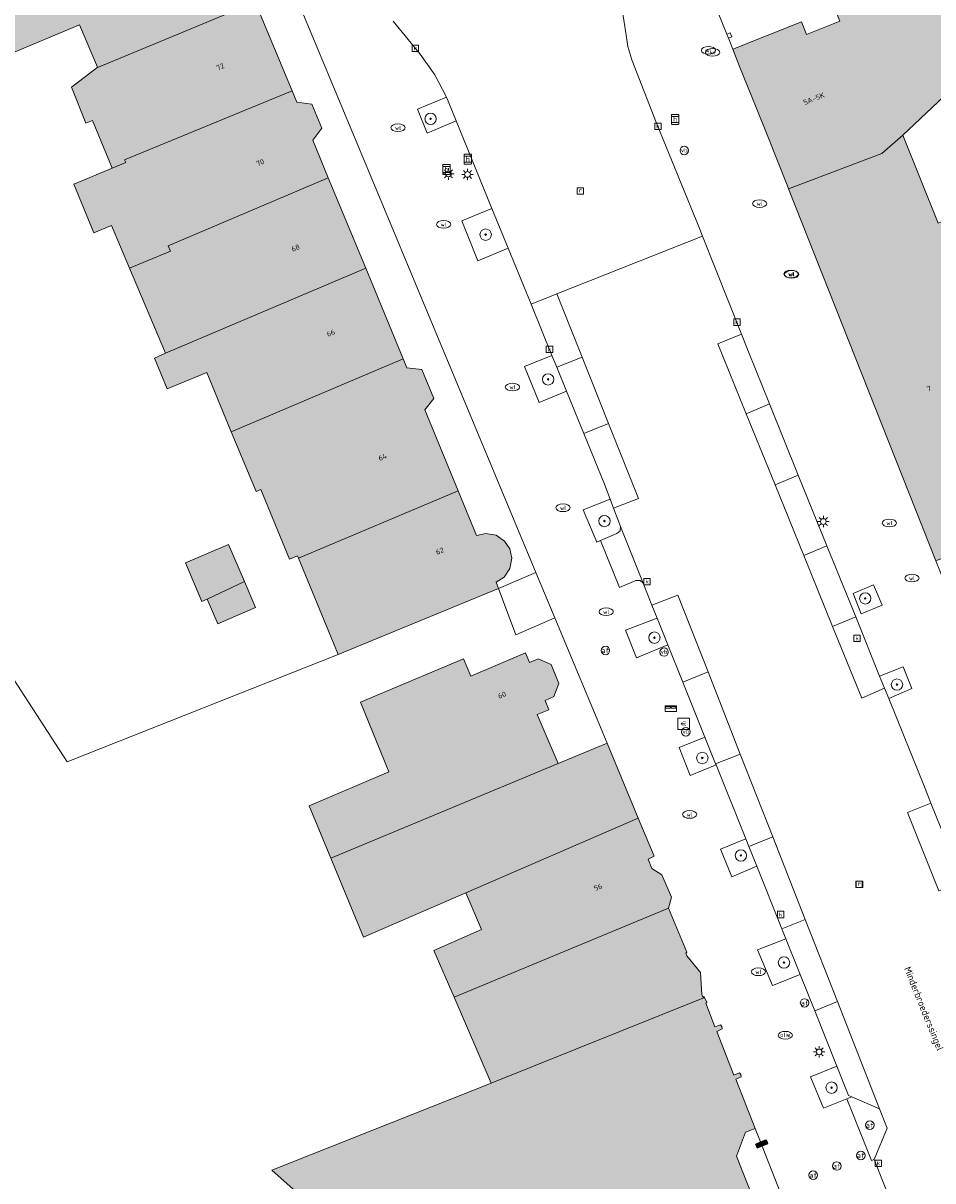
# Model space of a CAD drawing. Header units: metres. Extents: x 196496 to 197479, y 355250 to 356324.
# Tile 73 of 119: x 196731 to 196795, y 356013 to 356095. Entities that reach past the tile are written whole.
import ezdxf
from ezdxf.enums import TextEntityAlignment as Align

# ---------------------------------------------------------------- set-up
doc = ezdxf.new("R2010")
doc.units = ezdxf.units.M
doc.layers.get('0').update_dxf_attribs({"lineweight": 9})
for name, color, linetype, lineweight in [('B-WE-GR-BEPLANTING_CULTUUR_HEESTERS-GV', 251, 'Continuous', 9), ('B-WE-GR-BOOM-S', 251, 'Continuous', 9), ('B-WE-IE-MEUBILAIR_WEGMEUBILAIR-GV', 251, 'Continuous', 9), ('B-WE-IE-MEUBILAIR_WEGMEUBILAIR-S', 251, 'Continuous', 9), ('B-WE-IE-TERREINAFSCHEIDING_KUNSTMATIG_MUUR-G', 251, 'IE-TERREINAFSCHEIDING-KUNSTMATIG-DICHT', 9), ('B-WE-IE-TERREINAFSCHEIDING_KUNSTMATIG_MUUR-GV', 251, 'Continuous', 9), ('B-WE-KL-BRANDSTOF_PUT-S', 251, 'Continuous', 9), ('B-WE-KL-ET_LS_OV_LICHTMAST-S', 251, 'Continuous', 9), ('B-WE-KL-WATER-S', 251, 'Continuous', 9), ('B-WE-OG-BEBOUWING-GV', 251, 'Continuous', 9), ('B-WE-OG-BEBOUWING_HUISNUMMER-T35', 90, 'Continuous', 9), ('B-WE-OG-BEBOUWING_STRAATNAAM-T35', 130, 'Continuous', 9), ('B-WE-OG-TERREIN_ERF-GV', 251, 'Continuous', 9), ('B-WE-RI-GWA_KOLK-S', 251, 'Continuous', 9), ('B-WE-RI-GWA_RIOOLPUT-S', 251, 'Continuous', 9), ('B-WE-VH-ONVERHARD-GV', 251, 'Continuous', 9), ('B-WE-VH-VERHARDING_ASFALT-GV', 251, 'Continuous', 9), ('B-WE-VH-VERHARDING_BETONSTRAATSTEEN-GV', 251, 'Continuous', 9), ('B-WE-VH-VERHARDING_OPEN-GV', 251, 'Continuous', 9), ('B-WE-VH-VERHARDING_TEGEL-GV', 251, 'Continuous', 9), ('B-WE-VW-AFSLUITPAAL-S', 251, 'Continuous', 9), ('B-WE-VW-HALTEPAAL-S', 251, 'Continuous', 9)]:
    doc.layers.add(name, color=color, linetype=linetype, lineweight=lineweight)
doc.layers.add('X-XX-AL-PRESENTATIE_GEBOUW3-V', color=7, linetype='Continuous', lineweight=9, true_color=0xebe1d6)
doc.styles.add('NLCS-ISO', font='NLCS-ISO.ttf')
doc.styles.add('NLCS-ISO-ANNOTATIEF-T35', font='NLCS-ISO.ttf', dxfattribs={"height": 3.5})
doc.linetypes.add('IE-TERREINAFSCHEIDING-KUNSTMATIG-DICHT', pattern='A,8,-1,[82,NLCS.SHX,S=0.75,R=90,X=0,Y=0],-1', length=10)

# ---------------------------------------------------------------- blocks, each defined once
blk = doc.blocks.new('SIE-WEG_PAAL_VERKEERSBORD-SO')
at = {"color": 0, "linetype": 'ByBlock', "lineweight": 18}
blk.add_circle((0, 0), 1.5, dxfattribs=at)
at = {"color": 0, "linetype": 'ByBlock', "lineweight": 18, "style": 'NLCS-ISO'}
blk.add_text('vb', height=1.5, dxfattribs=at).set_placement((0, 0.13), align=Align.MIDDLE_CENTER)
blk = doc.blocks.new('SKL-ET_OV_LICHTMAST-SO')
at = {"color": 0, "linetype": 'ByBlock', "lineweight": 18}
for points in [[(-1.25, 0), (-2, 0)], [(-1.41, 1.41), (-0.88, 0.88)], [(0, 2), (0, 1.25)], [(0.88, 0.88), (1.41, 1.41)], [(2, 0), (1.25, 0)], [(-1.41, -1.41), (-0.88, -0.88)], [(0, -1.25), (0, -2)], [(0.88, -0.88), (1.41, -1.41)]]:
    blk.add_lwpolyline(points, dxfattribs=at)
blk.add_circle((0, 0), 1, dxfattribs=at)
blk = doc.blocks.new('SVW-AFSLUITPAAL-SO')
at = {"lineweight": 18}
blk.add_circle((0, 0), 1.5, dxfattribs=at)
at = {"lineweight": 18, "style": 'NLCS-ISO'}
blk.add_text('af', height=1.8, dxfattribs=at).set_placement((0, 0), align=Align.MIDDLE_CENTER)
blk = doc.blocks.new('SVW-HALTEPAAL-SO')
for p, q in [((-1.29, 1.06), (1.29, 1.06)), ((-1.29, -1.06), (1.29, -1.06))]:
    blk.add_line(p, q)
blk.add_lwpolyline([(-1.09, -1.76), (1.09, -1.76, 0.414214), (1.29, -1.56), (1.29, 1.56, 0.414214), (1.09, 1.76), (-1.09, 1.76, 0.414214), (-1.29, 1.56), (-1.29, -1.56, 0.414214)], format="xyb", close=True)
at = {"lineweight": 18, "style": 'NLCS-ISO'}
blk.add_text('h', height=1.8, dxfattribs=at).set_placement((0.02, 0.01), align=Align.MIDDLE_CENTER)
blk = doc.blocks.new('SRI-PUT_INSPECTIEPUT_RIOOLPUT-SO')
at = {"color": 0, "linetype": 'ByBlock', "lineweight": 18}
blk.add_lwpolyline([(-1.12, -1.12), (1.12, -1.12), (1.12, 1.12), (-1.12, 1.12)], close=True, dxfattribs=at)
at = {"color": 0, "linetype": 'ByBlock', "lineweight": 18, "style": 'NLCS-ISO'}
blk.add_text('r', height=1.5, dxfattribs=at).set_placement((0, 0.28), align=Align.MIDDLE_CENTER)
blk = doc.blocks.new('SKL-WATER_WATERLEIDINGPUT-SO')
at = {"color": 0, "linetype": 'ByBlock', "lineweight": 18}
blk.add_ellipse((0, 0), major_axis=(2.5, 0), ratio=0.54, dxfattribs=at)
at = {"color": 0, "linetype": 'ByBlock', "lineweight": 18, "style": 'NLCS-ISO'}
blk.add_text('wl', height=1.5, dxfattribs=at).set_placement((0, 0), align=Align.MIDDLE_CENTER)
blk = doc.blocks.new('SRI-KOLK-SO')
at = {"color": 0, "linetype": 'ByBlock', "lineweight": 18}
blk.add_lwpolyline([(-1.125, -1.125), (1.125, -1.125), (1.125, 1.125), (-1.125, 1.125)], close=True, dxfattribs=at)
at = {"color": 0, "linetype": 'ByBlock', "lineweight": 18, "style": 'NLCS-ISO'}
blk.add_text('k', height=1.5, dxfattribs=at).set_placement((0, 0), align=Align.MIDDLE_CENTER)
blk = doc.blocks.new('SKL-BENZINEPUT_OLIEPUT-SO')
at = {"color": 0, "linetype": 'ByBlock', "lineweight": 18}
blk.add_ellipse((0, 0), major_axis=(2.5, 0), ratio=0.54, dxfattribs=at)
at = {"color": 0, "linetype": 'ByBlock', "lineweight": 18, "style": 'NLCS-ISO'}
blk.add_text('olie', height=1.5, dxfattribs=at).set_placement((0, 0.16), align=Align.MIDDLE_CENTER)
blk = doc.blocks.new('SIE-WEG_BETAALAUTOMAAT-SO')
at = {"color": 0, "linetype": 'ByBlock', "lineweight": 18}
blk.add_lwpolyline([(-2, -2), (2, -2), (2, 2), (-2, 2)], close=True, dxfattribs=at)
at = {"color": 0, "linetype": 'ByBlock', "lineweight": 18, "style": 'NLCS-ISO'}
blk.add_text('€', height=1.5, dxfattribs=at).set_placement((0, 0), align=Align.MIDDLE_CENTER)
blk = doc.blocks.new('SIE-WEG_BRIEVENBUS-SO')
at = {"color": 0, "linetype": 'ByBlock', "lineweight": 18}
for points in [[(2, -1), (2, 1), (-2, 1), (-2, -1)], [(-0.1, 0.2), (-0.1, 0.8), (-1.8, 0.8), (-1.8, 0.2)], [(0.1, 0.2), (0.1, 0.8), (1.8, 0.8), (1.8, 0.2)]]:
    blk.add_lwpolyline(points, close=True, dxfattribs=at)
blk = doc.blocks.new('SGR-BOOM_01-SO')
at = {"linetype": 'ByBlock', "lineweight": 18}
h = blk.add_hatch(color=0, dxfattribs=at)
h.dxf.hatch_style = 1
edge = h.paths.add_edge_path()
edge.add_arc((0, 0), 0.25, 0, 360)
at = {"color": 0, "linetype": 'ByBlock', "lineweight": 18}
for radius in [2, 0.25]:
    blk.add_circle((0, 0), radius, dxfattribs=at)

msp = doc.modelspace()

# ---------------------------------------------------------------- hatches: boundary and pattern name
at = {"layer": 'X-XX-AL-PRESENTATIE_GEBOUW3-V'}
for points in [[(196736.477, 356101.841), (196737.06, 356100.401), (196734.931, 356099.525), (196733.576, 356098.968), (196734.251, 356097.334), (196728.872, 356095.06), (196728.904, 356094.984), (196729.997, 356092.398), (196735.358, 356094.664), (196736.623, 356091.67), (196736.583, 356091.639), (196747.689, 356096.247), (196745.807, 356100.767), (196746.352, 356101.009), (196747.106, 356101.552), (196747.579, 356102.352), (196747.699, 356102.983), (196747.631, 356103.65), (196747.371, 356104.267), (196746.964, 356104.764), (196746.434, 356105.127), (196745.796, 356105.332), (196745.126, 356105.342), (196744.508, 356105.168)], [(196794.262, 356100.034), (196793.345, 356101.021), (196789.571, 356097.517), (196787.946, 356096.867), (196788.729, 356094.908), (196786.389, 356093.973), (196786.033, 356094.864), (196781.214, 356092.938), (196781.698, 356091.727), (196782.552, 356089.591), (196782.849, 356088.848), (196783.666, 356086.805), (196785.033, 356083.385), (196785.135, 356083.129), (196791.672, 356085.627), (196793.155, 356086.904), (196800.179, 356093.533), (196800.071, 356093.652)], [(196735.811, 356087.749), (196736.276, 356087.941), (196737.663, 356084.587), (196738.615, 356084.98), (196738.528, 356085.181), (196750.288, 356090.008), (196747.689, 356096.247), (196736.583, 356091.639), (196734.802, 356090.285)], [(196752.821, 356083.91), (196751.729, 356086.551), (196752.363, 356087.401), (196751.668, 356089.082), (196750.613, 356089.227), (196750.288, 356090.008), (196738.528, 356085.181), (196738.615, 356084.98), (196737.663, 356084.587), (196734.955, 356083.467), (196736.37, 356080.045), (196737.617, 356080.561), (196738.858, 356077.56), (196741.741, 356078.752), (196741.584, 356079.133)], [(196795.472, 356057.017), (196805.016, 356060.862), (196804.98, 356060.934), (196802.801, 356065.552), (196806.61, 356067.342), (196802.003, 356077.198), (196798.377, 356075.405), (196795.833, 356080.821), (196795.641, 356080.736), (196793.155, 356086.904), (196791.672, 356085.627), (196785.135, 356083.129)], [(196752.821, 356083.91), (196741.584, 356079.133), (196741.741, 356078.752), (196738.858, 356077.56), (196741.403, 356071.588), (196755.447, 356077.558)], [(196746.017, 356066.08), (196758.073, 356071.205), (196755.447, 356077.558), (196741.403, 356071.588), (196740.62, 356071.255), (196741.514, 356069.093), (196744.296, 356070.243)], [(196761.937, 356061.924), (196759.588, 356067.617), (196760.222, 356068.421), (196759.379, 356070.443), (196758.335, 356070.571), (196758.073, 356071.205), (196746.017, 356066.08), (196747.749, 356061.889), (196748.082, 356062.026), (196750.107, 356057.128), (196750.661, 356057.357), (196750.724, 356057.206)], [(196750.724, 356057.206), (196753.527, 356050.426), (196764.772, 356055.075), (196764.612, 356055.504), (196765.171, 356055.873), (196765.577, 356056.475), (196765.71, 356057.188), (196765.571, 356057.844), (196765.2, 356058.402), (196764.597, 356058.806), (196763.883, 356058.937), (196763.228, 356058.796), (196761.937, 356061.924)], [(196746.932, 356055.549), (196745.811, 356058.159), (196742.798, 356056.865), (196743.958, 356054.165), (196744.326, 356054.323)], [(196744.326, 356054.323), (196745.069, 356052.593), (196747.714, 356053.729), (196746.932, 356055.549)], [(196768.948, 356042.778), (196767.494, 356046.215), (196768.313, 356046.556), (196768.043, 356047.209), (196768.646, 356047.473), (196768.997, 356048.398), (196768.465, 356049.733), (196767.557, 356050.126), (196766.944, 356049.88), (196766.66, 356050.541), (196762.835, 356048.909), (196762.304, 356050.129), (196755.074, 356047.095), (196757.064, 356042.195), (196751.481, 356039.808), (196753.006, 356036.127)], [(196753.006, 356036.127), (196755.304, 356030.58), (196762.47, 356033.687), (196774.582, 356038.938), (196772.393, 356044.211), (196768.948, 356042.778)], [(196761.647, 356026.362), (196776.712, 356032.625), (196776.907, 356033.381), (196776.233, 356034.968), (196775.541, 356035.392), (196775.282, 356036.07), (196775.693, 356036.261), (196774.582, 356038.938), (196762.47, 356033.687), (196763.588, 356031.11), (196760.221, 356029.649)], [(196764.265, 356020.325), (196779.231, 356026.35), (196779.207, 356026.406), (196779.139, 356026.354), (196779.045, 356026.563), (196778.942, 356028.11), (196777.983, 356029.259), (196777.911, 356029.468), (196777.999, 356029.529), (196776.712, 356032.625), (196761.647, 356026.362)], [(196749.314, 356013.822), (196752.01, 356011.413), (196752.381, 356011.081), (196753.618, 356007.98), (196751.686, 356007.209), (196752.129, 356006.808), (196754.714, 356004.47), (196758.182, 356001.334), (196776.46, 356008.582), (196776.334, 356008.898), (196777.382, 356009.309), (196778.102, 356011.008), (196779.837, 356010.274), (196781.05, 356010.766), (196781.16, 356010.488), (196781.437, 356010.598), (196781.327, 356010.877), (196782.936, 356011.513), (196781.483, 356015.189), (196782.109, 356016.877), (196782.797, 356017.149), (196781.43, 356020.609), (196781.803, 356020.768), (196781.769, 356020.927), (196781.684, 356021.063), (196781.286, 356020.899), (196780.088, 356023.962), (196780.466, 356024.154), (196780.446, 356024.311), (196780.359, 356024.432), (196779.956, 356024.273), (196779.331, 356025.945), (196779.388, 356025.987), (196779.231, 356026.35), (196764.265, 356020.325), (196748.861, 356014.227)], [(196783.171, 356016.202), (196782.802, 356016.047), (196782.925, 356015.755), (196783.288, 356015.902), (196783.669, 356016.055), (196783.636, 356016.223), (196783.541, 356016.358)]]:
    msp.add_hatch(color=256, dxfattribs=at).paths.add_polyline_path(points)

# ---------------------------------------------------------------- linework, layer by layer
at = {"layer": 'B-WE-GR-BEPLANTING_CULTUUR_HEESTERS-GV', "flags": 128}
for points in [[(196761.119, 356089.579), (196759.079, 356088.72), (196759.769, 356087.05), (196761.804, 356087.919), (196761.294, 356089.17)], [(196765.449, 356078.978), (196764.314, 356081.76), (196762.197, 356080.878), (196763.33, 356078.084)], [(196769.55, 356068.917), (196768.863, 356070.603), (196768.523, 356071.436), (196766.59, 356070.662), (196767.629, 356068.136)], [(196772.843, 356060.707), (196772.604, 356061.343), (196770.717, 356060.599), (196771.667, 356058.324), (196771.928, 356058.435), (196771.925, 356058.442), (196773.071, 356058.923), (196773.304, 356059.119), (196773.328, 356059.422)], [(196776.661, 356051.11), (196775.906, 356052.992), (196773.685, 356052.151), (196774.461, 356050.194)], [(196780.044, 356042.672), (196780.008, 356042.761), (196779.257, 356044.634), (196777.463, 356043.9), (196778.227, 356041.943)], [(196782.336, 356036.954), (196782.127, 356037.475), (196780.348, 356036.751), (196781.145, 356034.818), (196782.897, 356035.556)], [(196785.938, 356027.97), (196784.939, 356030.462), (196782.945, 356029.695), (196784.001, 356027.181)], [(196789.218, 356019.226), (196789.575, 356019.37), (196789.346, 356019.471), (196788.528, 356021.512), (196786.678, 356020.781), (196787.591, 356018.571)]]:
    msp.add_lwpolyline(points, close=True, dxfattribs=at)
at = {"layer": 'B-WE-IE-MEUBILAIR_WEGMEUBILAIR-GV', "flags": 128}
for points in [[(196761.804, 356087.919), (196761.294, 356089.17), (196761.119, 356089.579), (196759.079, 356088.72), (196759.769, 356087.05)], [(196764.314, 356081.76), (196762.197, 356080.878), (196763.33, 356078.084), (196765.449, 356078.978)], [(196768.863, 356070.603), (196768.523, 356071.436), (196766.59, 356070.662), (196767.629, 356068.136), (196769.55, 356068.917)], [(196773.328, 356059.422), (196772.843, 356060.707), (196772.604, 356061.343), (196770.717, 356060.599), (196771.667, 356058.324), (196771.928, 356058.435), (196771.925, 356058.442), (196773.071, 356058.923), (196773.304, 356059.119)], [(196789.654, 356054.728), (196790.237, 356053.291), (196791.699, 356053.893), (196791.092, 356055.326)], [(196775.906, 356052.992), (196773.685, 356052.151), (196774.461, 356050.194), (196776.661, 356051.11)], [(196792.163, 356047.334), (196793.793, 356048.054), (196793.166, 356049.572), (196791.521, 356048.921), (196791.863, 356048.075)], [(196780.044, 356042.672), (196780.008, 356042.761), (196779.257, 356044.634), (196777.463, 356043.9), (196778.227, 356041.943)], [(196782.336, 356036.954), (196782.127, 356037.475), (196780.348, 356036.751), (196781.145, 356034.818), (196782.897, 356035.556)], [(196784.939, 356030.462), (196782.945, 356029.695), (196784.001, 356027.181), (196785.938, 356027.97)], [(196789.575, 356019.37), (196789.346, 356019.471), (196788.528, 356021.512), (196786.678, 356020.781), (196787.591, 356018.571), (196789.218, 356019.226)]]:
    msp.add_lwpolyline(points, close=True, dxfattribs=at)
at = {"layer": 'B-WE-IE-TERREINAFSCHEIDING_KUNSTMATIG_MUUR-G', "ltscale": 0.05, "flags": 128}
for points in [[(196767.389, 356056.186), (196748.472, 356101.678), (196748.205, 356102.064), (196747.801, 356102.303)], [(196772.393, 356044.211), (196768.714, 356053)]]:
    msp.add_lwpolyline(points, dxfattribs=at)
at = {"layer": 'B-WE-IE-TERREINAFSCHEIDING_KUNSTMATIG_MUUR-GV', "flags": 128}
msp.add_lwpolyline([(196780.906, 356093.708), (196781.147, 356093.805), (196781.028, 356094.102), (196780.787, 356094.005)], close=True, dxfattribs=at)
at = {"layer": 'B-WE-OG-BEBOUWING-GV', "flags": 128}
for points in [[(196736.477, 356101.841), (196737.06, 356100.401), (196734.931, 356099.525), (196733.576, 356098.968), (196734.251, 356097.334), (196728.872, 356095.06), (196728.904, 356094.984), (196729.997, 356092.398), (196735.358, 356094.664), (196736.623, 356091.67), (196736.583, 356091.639), (196747.689, 356096.247), (196745.807, 356100.767), (196746.352, 356101.009), (196747.106, 356101.552), (196747.579, 356102.352), (196747.699, 356102.983), (196747.631, 356103.65), (196747.371, 356104.267), (196746.964, 356104.764), (196746.434, 356105.127), (196745.796, 356105.332), (196745.126, 356105.342), (196744.508, 356105.168)], [(196794.262, 356100.034), (196793.345, 356101.021), (196789.571, 356097.517), (196787.946, 356096.867), (196788.729, 356094.908), (196786.389, 356093.973), (196786.033, 356094.864), (196781.214, 356092.938), (196781.698, 356091.727), (196782.552, 356089.591), (196782.849, 356088.848), (196783.666, 356086.805), (196785.033, 356083.385), (196785.135, 356083.129), (196791.672, 356085.627), (196793.155, 356086.904), (196800.179, 356093.533), (196800.071, 356093.652)], [(196735.811, 356087.749), (196736.276, 356087.941), (196737.663, 356084.587), (196738.615, 356084.98), (196738.528, 356085.181), (196750.288, 356090.008), (196747.689, 356096.247), (196736.583, 356091.639), (196734.802, 356090.285)], [(196752.821, 356083.91), (196751.729, 356086.551), (196752.363, 356087.401), (196751.668, 356089.082), (196750.613, 356089.227), (196750.288, 356090.008), (196738.528, 356085.181), (196738.615, 356084.98), (196737.663, 356084.587), (196734.955, 356083.467), (196736.37, 356080.045), (196737.617, 356080.561), (196738.858, 356077.56), (196741.741, 356078.752), (196741.584, 356079.133)], [(196795.472, 356057.017), (196805.016, 356060.862), (196804.98, 356060.934), (196802.801, 356065.552), (196806.61, 356067.342), (196802.003, 356077.198), (196798.377, 356075.405), (196795.833, 356080.821), (196795.641, 356080.736), (196793.155, 356086.904), (196791.672, 356085.627), (196785.135, 356083.129)], [(196752.821, 356083.91), (196741.584, 356079.133), (196741.741, 356078.752), (196738.858, 356077.56), (196741.403, 356071.588), (196755.447, 356077.558)], [(196746.017, 356066.08), (196758.073, 356071.205), (196755.447, 356077.558), (196741.403, 356071.588), (196740.62, 356071.255), (196741.514, 356069.093), (196744.296, 356070.243)], [(196761.937, 356061.924), (196759.588, 356067.617), (196760.222, 356068.421), (196759.379, 356070.443), (196758.335, 356070.571), (196758.073, 356071.205), (196746.017, 356066.08), (196747.749, 356061.889), (196748.082, 356062.026), (196750.107, 356057.128), (196750.661, 356057.357), (196750.724, 356057.206)], [(196750.724, 356057.206), (196753.527, 356050.426), (196764.772, 356055.075), (196764.612, 356055.504), (196765.171, 356055.873), (196765.577, 356056.475), (196765.71, 356057.188), (196765.571, 356057.844), (196765.2, 356058.402), (196764.597, 356058.806), (196763.883, 356058.937), (196763.228, 356058.796), (196761.937, 356061.924)], [(196746.932, 356055.549), (196745.811, 356058.159), (196742.798, 356056.865), (196743.958, 356054.165), (196744.326, 356054.323)], [(196744.326, 356054.323), (196745.069, 356052.593), (196747.714, 356053.729), (196746.932, 356055.549)], [(196768.948, 356042.778), (196767.494, 356046.215), (196768.313, 356046.556), (196768.043, 356047.209), (196768.646, 356047.473), (196768.997, 356048.398), (196768.465, 356049.733), (196767.557, 356050.126), (196766.944, 356049.88), (196766.66, 356050.541), (196762.835, 356048.909), (196762.304, 356050.129), (196755.074, 356047.095), (196757.064, 356042.195), (196751.481, 356039.808), (196753.006, 356036.127)], [(196753.006, 356036.127), (196755.304, 356030.58), (196762.47, 356033.687), (196774.582, 356038.938), (196772.393, 356044.211), (196768.948, 356042.778)], [(196761.647, 356026.362), (196776.712, 356032.625), (196776.907, 356033.381), (196776.233, 356034.968), (196775.541, 356035.392), (196775.282, 356036.07), (196775.693, 356036.261), (196774.582, 356038.938), (196762.47, 356033.687), (196763.588, 356031.11), (196760.221, 356029.649)], [(196764.265, 356020.325), (196779.231, 356026.35), (196779.207, 356026.406), (196779.139, 356026.354), (196779.045, 356026.563), (196778.942, 356028.11), (196777.983, 356029.259), (196777.911, 356029.468), (196777.999, 356029.529), (196776.712, 356032.625), (196761.647, 356026.362)], [(196783.171, 356016.202), (196782.802, 356016.047), (196782.925, 356015.755), (196783.288, 356015.902), (196783.669, 356016.055), (196783.636, 356016.223), (196783.541, 356016.358)]]:
    msp.add_lwpolyline(points, close=True, dxfattribs=at)
msp.add_lwpolyline([(196782.936, 356011.513), (196781.483, 356015.189), (196782.109, 356016.877), (196782.797, 356017.149), (196781.43, 356020.609), (196781.803, 356020.768), (196781.769, 356020.927), (196781.684, 356021.063), (196781.286, 356020.899), (196780.088, 356023.962), (196780.466, 356024.154), (196780.446, 356024.311), (196780.359, 356024.432), (196779.956, 356024.273), (196779.331, 356025.945), (196779.388, 356025.987), (196779.231, 356026.35), (196764.265, 356020.325), (196748.861, 356014.227), (196749.314, 356013.822), (196752.01, 356011.413)], dxfattribs=at)
at = {"layer": 'B-WE-OG-TERREIN_ERF-GV', "flags": 128}
for points in [[(196747.689, 356096.247), (196750.288, 356090.008), (196750.613, 356089.227), (196751.668, 356089.082), (196752.363, 356087.401), (196751.729, 356086.551), (196752.821, 356083.91), (196755.447, 356077.558), (196758.073, 356071.205), (196758.335, 356070.571), (196759.379, 356070.443), (196760.222, 356068.421), (196759.588, 356067.617), (196761.937, 356061.924), (196763.228, 356058.796), (196763.883, 356058.937), (196764.597, 356058.806), (196765.2, 356058.402), (196765.571, 356057.844), (196765.71, 356057.188), (196765.577, 356056.475), (196765.171, 356055.873), (196764.612, 356055.504), (196764.772, 356055.075), (196767.389, 356056.186), (196748.472, 356101.678)], [(196779.536, 356097.135), (196780.787, 356094.005), (196781.028, 356094.102), (196781.147, 356093.805), (196780.906, 356093.708), (196781.214, 356092.938), (196786.033, 356094.864), (196786.389, 356093.973), (196788.729, 356094.908)], [(196729.602, 356050.402), (196734.487, 356042.902), (196753.527, 356050.426), (196750.724, 356057.206), (196750.661, 356057.357), (196750.107, 356057.128), (196748.082, 356062.026), (196747.749, 356061.889), (196746.017, 356066.08), (196744.296, 356070.243), (196741.514, 356069.093), (196740.62, 356071.255), (196741.403, 356071.588), (196738.858, 356077.56), (196737.617, 356080.561), (196736.37, 356080.045), (196734.955, 356083.467), (196737.663, 356084.587), (196736.276, 356087.941), (196735.811, 356087.749), (196734.802, 356090.285), (196736.583, 356091.639), (196736.623, 356091.67), (196735.358, 356094.664), (196729.997, 356092.398)], [(196800.179, 356093.533), (196793.155, 356086.904), (196795.641, 356080.736)], [(196752.01, 356011.413), (196749.314, 356013.822), (196748.861, 356014.227), (196764.265, 356020.325), (196761.647, 356026.362), (196760.221, 356029.649), (196763.588, 356031.11), (196762.47, 356033.687), (196755.304, 356030.58), (196753.006, 356036.127), (196751.481, 356039.808), (196757.064, 356042.195), (196755.074, 356047.095), (196762.304, 356050.129), (196762.835, 356048.909), (196766.66, 356050.541), (196766.944, 356049.88), (196767.557, 356050.126), (196768.465, 356049.733), (196768.997, 356048.398), (196768.646, 356047.473), (196768.043, 356047.209), (196768.313, 356046.556), (196767.494, 356046.215), (196768.948, 356042.778), (196772.393, 356044.211), (196768.714, 356053), (196765.994, 356051.821), (196764.772, 356055.075), (196753.527, 356050.426), (196734.487, 356042.902), (196729.602, 356050.402)], [(196784.845, 356011.907), (196783.288, 356015.902), (196782.925, 356015.755), (196782.802, 356016.047), (196783.171, 356016.202), (196782.797, 356017.149), (196782.109, 356016.877), (196781.483, 356015.189), (196782.936, 356011.513)]]:
    msp.add_lwpolyline(points, dxfattribs=at)
msp.add_lwpolyline([(196745.069, 356052.593), (196744.326, 356054.323), (196743.958, 356054.165), (196742.798, 356056.865), (196745.811, 356058.159), (196746.932, 356055.549), (196747.714, 356053.729)], close=True, dxfattribs=at)
at = {"layer": 'B-WE-VH-ONVERHARD-GV', "flags": 128}
for points in [[(196789.654, 356054.728), (196790.237, 356053.291), (196791.699, 356053.893), (196791.092, 356055.326)], [(196791.863, 356048.075), (196792.163, 356047.334), (196793.793, 356048.054), (196793.166, 356049.572), (196791.521, 356048.921)]]:
    msp.add_lwpolyline(points, close=True, dxfattribs=at)
at = {"layer": 'B-WE-VH-VERHARDING_ASFALT-GV', "flags": 128}
for points in [[(196757.384, 356094.913), (196759.264, 356092.595), (196760.291, 356091.148), (196761.119, 356089.579), (196761.294, 356089.17), (196761.804, 356087.919), (196764.314, 356081.76), (196765.449, 356078.978), (196767.057, 356075.032), (196768.875, 356075.767), (196779.095, 356079.819), (196778.9, 356080.31), (196775.871, 356087.747), (196774.139, 356092.207), (196773.852, 356093.133), (196773.699, 356094.091), (196773.226, 356097.218)], [(196795.67, 356033.845), (196793.485, 356039.335), (196795.127, 356039.984), (196794.714, 356041.022), (196792.163, 356047.334), (196791.863, 356048.075), (196790.263, 356047.369), (196788.223, 356052.396), (196786.199, 356057.386), (196784.185, 356062.351), (196782.166, 356067.326), (196780.167, 356072.254), (196781.829, 356072.922), (196779.095, 356079.819), (196768.875, 356075.767), (196770.643, 356071.321), (196772.494, 356066.665), (196774.596, 356061.379), (196772.843, 356060.707), (196773.328, 356059.422), (196774.927, 356055.432), (196775.539, 356053.906), (196777.364, 356054.6), (196779.48, 356049.207), (196781.742, 356043.443), (196784.026, 356037.621), (196786.298, 356031.83), (196788.56, 356026.065), (196791.519, 356018.513), (196792.061, 356017.165), (196791.129, 356014.974), (196792.938, 356010.418)]]:
    msp.add_lwpolyline(points, dxfattribs=at)
for points in [[(196768.523, 356071.436), (196768.863, 356070.603), (196770.643, 356071.321), (196768.875, 356075.767), (196767.057, 356075.032)], [(196782.166, 356067.326), (196783.793, 356068.041), (196782.317, 356071.692), (196781.829, 356072.922), (196780.167, 356072.254)], [(196768.863, 356070.603), (196769.55, 356068.917), (196770.755, 356065.961), (196772.494, 356066.665), (196770.643, 356071.321)], [(196784.185, 356062.351), (196785.815, 356063.035), (196783.793, 356068.041), (196782.166, 356067.326)], [(196772.843, 356060.707), (196774.596, 356061.379), (196772.494, 356066.665), (196770.755, 356065.961), (196772.211, 356062.388), (196772.604, 356061.343)], [(196785.815, 356063.035), (196784.185, 356062.351), (196786.199, 356057.386), (196787.824, 356058.067)], [(196788.223, 356052.396), (196789.845, 356053.068), (196787.824, 356058.067), (196786.199, 356057.386)], [(196775.539, 356053.906), (196775.906, 356052.992), (196776.661, 356051.11), (196777.714, 356048.484), (196779.48, 356049.207), (196777.364, 356054.6)], [(196791.863, 356048.075), (196791.521, 356048.921), (196789.845, 356053.068), (196788.223, 356052.396), (196790.263, 356047.369)], [(196780.008, 356042.761), (196781.742, 356043.443), (196779.48, 356049.207), (196777.714, 356048.484), (196779.257, 356044.634)], [(196782.127, 356037.475), (196782.336, 356036.954), (196784.026, 356037.621), (196781.742, 356043.443), (196780.008, 356042.761), (196780.044, 356042.672)], [(196796.936, 356035.437), (196796.161, 356037.385), (196795.127, 356039.984), (196793.485, 356039.335), (196795.67, 356033.845), (196797.321, 356034.47)], [(196784.026, 356037.621), (196782.336, 356036.954), (196782.897, 356035.556), (196784.653, 356031.176), (196786.298, 356031.83)], [(196784.653, 356031.176), (196784.939, 356030.462), (196785.938, 356027.97), (196786.968, 356025.402), (196788.56, 356026.065), (196786.298, 356031.83)], [(196788.56, 356026.065), (196786.968, 356025.402), (196788.528, 356021.512), (196789.346, 356019.471), (196789.575, 356019.37), (196791.519, 356018.513)]]:
    msp.add_lwpolyline(points, close=True, dxfattribs=at)
at = {"layer": 'B-WE-VH-VERHARDING_BETONSTRAATSTEEN-GV', "flags": 128}
for points in [[(196773.328, 356059.422), (196773.304, 356059.119), (196773.071, 356058.923), (196771.925, 356058.442), (196771.928, 356058.435), (196773.253, 356055.146), (196774.405, 356055.622), (196774.705, 356055.635), (196774.927, 356055.432)], [(196789.575, 356019.37), (196789.218, 356019.226), (196790.95, 356014.906), (196791.129, 356014.974), (196792.061, 356017.165), (196791.519, 356018.513)]]:
    msp.add_lwpolyline(points, close=True, dxfattribs=at)
at = {"layer": 'B-WE-VH-VERHARDING_OPEN-GV', "flags": 128}
msp.add_lwpolyline([(196765.994, 356051.821), (196768.714, 356053), (196767.389, 356056.186), (196764.772, 356055.075)], close=True, dxfattribs=at)
at = {"layer": 'B-WE-VH-VERHARDING_TEGEL-GV', "flags": 128}
for points in [[(196748.472, 356101.678), (196767.389, 356056.186), (196768.714, 356053), (196772.393, 356044.211), (196774.582, 356038.938), (196775.693, 356036.261), (196775.282, 356036.07), (196775.541, 356035.392), (196776.233, 356034.968), (196776.907, 356033.381), (196776.712, 356032.625), (196777.999, 356029.529), (196777.911, 356029.468), (196777.983, 356029.259), (196778.942, 356028.11), (196779.045, 356026.563), (196779.139, 356026.354), (196779.207, 356026.406), (196779.231, 356026.35), (196779.388, 356025.987), (196779.331, 356025.945), (196779.956, 356024.273), (196780.359, 356024.432), (196780.446, 356024.311), (196780.466, 356024.154), (196780.088, 356023.962), (196781.286, 356020.899), (196781.684, 356021.063), (196781.769, 356020.927), (196781.803, 356020.768), (196781.43, 356020.609), (196782.797, 356017.149), (196783.171, 356016.202), (196783.541, 356016.358), (196783.636, 356016.223), (196783.669, 356016.055), (196783.288, 356015.902), (196784.845, 356011.907)], [(196773.226, 356097.218), (196773.699, 356094.091), (196773.852, 356093.133), (196774.139, 356092.207), (196775.871, 356087.747), (196778.9, 356080.31), (196779.095, 356079.819), (196781.829, 356072.922), (196782.317, 356071.692), (196783.793, 356068.041), (196785.815, 356063.035), (196787.824, 356058.067), (196789.845, 356053.068), (196791.521, 356048.921), (196793.166, 356049.572), (196793.793, 356048.054), (196792.163, 356047.334), (196794.714, 356041.022), (196795.127, 356039.984), (196796.161, 356037.385)], [(196816.972, 356002.34), (196810.196, 356019.674), (196810.072, 356019.981), (196810.094, 356020.003), (196807.665, 356026.114), (196805.808, 356030.787), (196803.967, 356035.418), (196801.849, 356040.765), (196800.805, 356043.401), (196799.732, 356046.111), (196799.674, 356046.258), (196798.379, 356049.674), (196796.921, 356053.356), (196795.472, 356057.017), (196785.135, 356083.129), (196785.033, 356083.385), (196783.666, 356086.805), (196782.849, 356088.848), (196782.552, 356089.591), (196781.698, 356091.727), (196781.214, 356092.938), (196780.906, 356093.708), (196780.787, 356094.005), (196779.536, 356097.135)], [(196792.938, 356010.418), (196791.129, 356014.974), (196790.95, 356014.906), (196789.218, 356019.226), (196787.591, 356018.571), (196786.678, 356020.781), (196788.528, 356021.512), (196786.968, 356025.402), (196785.938, 356027.97), (196784.001, 356027.181), (196782.945, 356029.695), (196784.939, 356030.462), (196784.653, 356031.176), (196782.897, 356035.556), (196781.145, 356034.818), (196780.348, 356036.751), (196782.127, 356037.475), (196780.044, 356042.672), (196778.227, 356041.943), (196777.463, 356043.9), (196779.257, 356044.634), (196777.714, 356048.484), (196776.661, 356051.11), (196774.461, 356050.194), (196773.685, 356052.151), (196775.906, 356052.992), (196775.539, 356053.906), (196774.927, 356055.432), (196774.705, 356055.635), (196774.405, 356055.622), (196773.253, 356055.146), (196771.928, 356058.435), (196771.667, 356058.324), (196770.717, 356060.599), (196772.604, 356061.343), (196772.211, 356062.388), (196770.755, 356065.961), (196769.55, 356068.917), (196767.629, 356068.136), (196766.59, 356070.662), (196768.523, 356071.436), (196767.057, 356075.032), (196765.449, 356078.978), (196763.33, 356078.084), (196762.197, 356080.878), (196764.314, 356081.76), (196761.804, 356087.919), (196759.769, 356087.05), (196759.079, 356088.72), (196761.119, 356089.579), (196760.291, 356091.148), (196759.264, 356092.595), (196757.384, 356094.913)]]:
    msp.add_lwpolyline(points, dxfattribs=at)
msp.add_lwpolyline([(196789.654, 356054.728), (196791.092, 356055.326), (196791.699, 356053.893), (196790.237, 356053.291)], close=True, dxfattribs=at)

# ---------------------------------------------------------------- block references
at = {"layer": 'B-WE-GR-BOOM-S', "xscale": 0.2, "yscale": 0.2, "zscale": 0.2}
for p in [(196760.004, 356088.054), (196763.869, 356079.919), (196768.252, 356069.755), (196772.206, 356059.806), (196790.516, 356054.373), (196775.714, 356051.614), (196792.742, 356048.318), (196779.078, 356043.165), (196781.788, 356036.319), (196784.809, 356028.797), (196788.152, 356020.012)]:
    msp.add_blockref('SGR-BOOM_01-SO', p, dxfattribs=at)
at = {"layer": 'B-WE-IE-MEUBILAIR_WEGMEUBILAIR-S', "xscale": 0.2, "yscale": 0.2, "zscale": 0.2}
for name, p in [('SIE-WEG_PAAL_VERKEERSBORD-SO', (196777.811, 356085.825)), ('SIE-WEG_PAAL_VERKEERSBORD-SO', (196776.389, 356050.604)), ('SIE-WEG_BRIEVENBUS-SO', (196776.864, 356046.626)), ('SIE-WEG_BETAALAUTOMAAT-SO', (196777.767, 356045.571)), ('SIE-WEG_PAAL_VERKEERSBORD-SO', (196777.924, 356044.995))]:
    msp.add_blockref(name, p, dxfattribs=at)
at = {"layer": 'B-WE-KL-BRANDSTOF_PUT-S', "xscale": 0.2, "yscale": 0.2, "zscale": 0.2}
msp.add_blockref('SKL-BENZINEPUT_OLIEPUT-SO', (196784.897, 356023.696), dxfattribs=at)
at = {"layer": 'B-WE-KL-ET_LS_OV_LICHTMAST-S', "xscale": 0.2, "yscale": 0.2, "zscale": 0.2}
for p in [(196761.253, 356084.18), (196762.594, 356084.15), (196787.572, 356059.768), (196787.272, 356022.526)]:
    msp.add_blockref('SKL-ET_OV_LICHTMAST-SO', p, dxfattribs=at)
at = {"layer": 'B-WE-KL-WATER-S', "xscale": 0.2, "yscale": 0.2, "zscale": 0.2}
for p in [(196779.51, 356092.861), (196779.795, 356092.72), (196757.716, 356087.427), (196783.097, 356082.101), (196760.917, 356080.641), (196785.309, 356077.155), (196785.352, 356077.126), (196765.75, 356069.212), (196769.299, 356060.735), (196792.206, 356059.666), (196793.792, 356055.798), (196772.327, 356053.433), (196778.185, 356039.197), (196783.013, 356028.148)]:
    msp.add_blockref('SKL-WATER_WATERLEIDINGPUT-SO', p, dxfattribs=at)
at = {"layer": 'B-WE-RI-GWA_KOLK-S', "xscale": 0.2, "yscale": 0.2, "zscale": 0.2}
for p in [(196758.933, 356093.004), (196775.963, 356087.534), (196781.511, 356073.772), (196768.353, 356071.864), (196775.197, 356055.552), (196789.94, 356051.563), (196784.578, 356032.173), (196791.433, 356014.701)]:
    msp.add_blockref('SRI-KOLK-SO', p, dxfattribs=at)
at = {"layer": 'B-WE-RI-GWA_RIOOLPUT-S', "xscale": 0.2, "yscale": 0.2, "zscale": 0.2}
for p in [(196770.521, 356082.976), (196790.071, 356034.297), (196790.109, 356034.282)]:
    msp.add_blockref('SRI-PUT_INSPECTIEPUT_RIOOLPUT-SO', p, dxfattribs=at)
at = {"layer": 'B-WE-VW-AFSLUITPAAL-S', "xscale": 0.2, "yscale": 0.2, "zscale": 0.2}
for p in [(196772.271, 356050.72), (196786.257, 356025.959), (196790.831, 356017.381), (196790.197, 356015.25), (196786.865, 356013.865), (196788.515, 356014.508)]:
    msp.add_blockref('SVW-AFSLUITPAAL-SO', p, dxfattribs=at)
at = {"layer": 'B-WE-VW-HALTEPAAL-S', "xscale": 0.2, "yscale": 0.2, "zscale": 0.2}
for p in [(196777.17, 356088.016), (196762.612, 356085.222), (196761.121, 356084.492)]:
    msp.add_blockref('SVW-HALTEPAAL-SO', p, dxfattribs=at)

# ---------------------------------------------------------------- texts
at = {"layer": 'B-WE-OG-BEBOUWING_HUISNUMMER-T35', "style": 'NLCS-ISO-ANNOTATIEF-T35'}
for s, rotation, p in [('72', 22.6, (196745.245, 356091.712)), ('5A-5K', 21.8, (196786.91, 356089.467)), ('70', 22.5, (196748.049, 356084.983)), ('68', 22.5, (196750.528, 356078.987)), ('66', 22.5, (196752.998, 356073.012)), ('7', 21.6, (196794.987, 356069.11)), ('64', 22.4, (196756.632, 356064.294)), ('62', 22.5, (196760.653, 356057.7)), ('60', 21.7, (196765.015, 356047.585)), ('56', 20.9, (196771.756, 356034.092))]:
    msp.add_text(s, height=0.36, rotation=rotation, dxfattribs=at).set_placement(p, align=Align.MIDDLE)
at = {"layer": 'B-WE-OG-BEBOUWING_STRAATNAAM-T35', "style": 'NLCS-ISO-ANNOTATIEF-T35'}
msp.add_text('Minderbroederssingel', height=0.5, rotation=292, dxfattribs=at).set_placement((196794.56, 356025.531), align=Align.MIDDLE)

doc.saveas('drawing.dxf')
